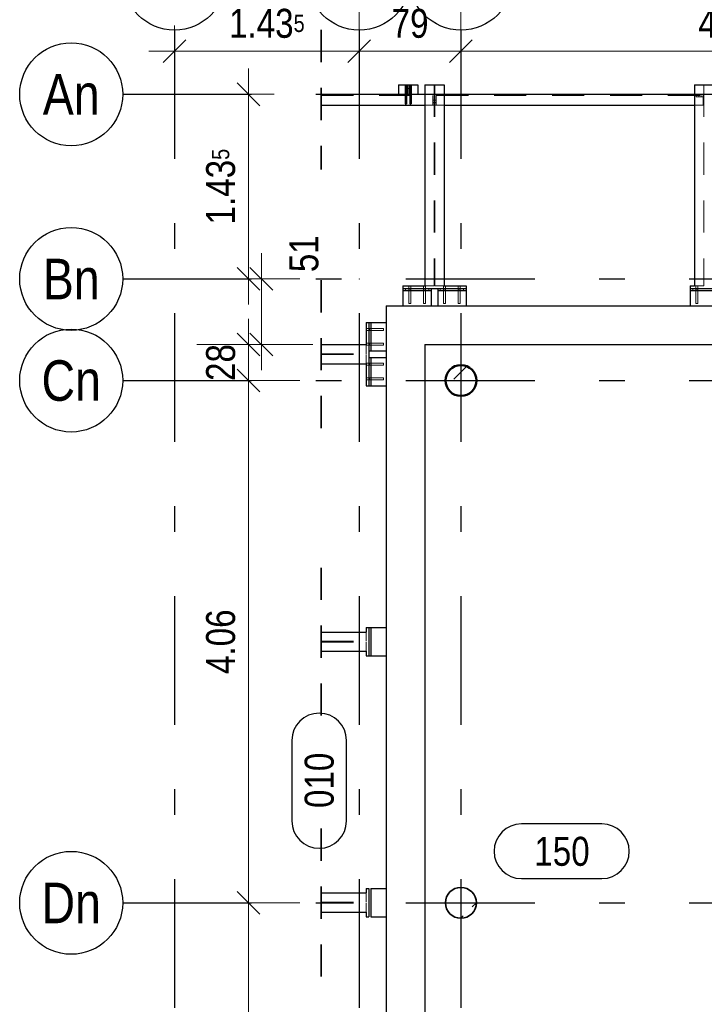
# Model space of a CAD drawing. Header units: millimetres. Extents: x -8.5 to 60.3, y 0 to 42.
# Tile 24 of 109: x 2.7 to 5.4, y 36.2 to 40.1. Entities that reach past the tile are written whole.
import ezdxf
from ezdxf.enums import TextEntityAlignment as Align

# ---------------------------------------------------------------- set-up
doc = ezdxf.new("R2010")
doc.units = ezdxf.units.MM
doc.linetypes.add('DASHDOTX2', pattern=[2, 1, -0.5, 0, -0.5])
doc.linetypes.add('HIDDEN', pattern=[0.375, 0.25, -0.125])
doc.layers.add('Achsen', color=7, linetype='Continuous', lineweight=20)
doc.layers.add('Pos.Nummern', color=7, linetype='Continuous', lineweight=20)
doc.styles.add('Arial Narrow', font='ARIALN.TTF')
doc.dimstyles.new('Arch_Strakon_dimstyle', dxfattribs={"dimtxt": 11.25, "dimasz": 1, "dimexe": 1.25, "dimexo": 0.0625, "dimgap": 1, "dimtad": 0, "dimdec": 3, "dimzin": 12, "dimdsep": 46, "dimtxsty": 'Arial Narrow', "dimblk": 'Arrowhead_Tick', "dimsah": 1, "dimcen": 0, "dimse1": 1, "dimse2": 1, "dimclrd": 6, "dimclrt": 3, "dimazin": 0, "dimtfac": 1, "dimtdec": 4, "dimtmove": 0, "dimatfit": 3, "dimldrblk": 'NONE', "dimfxl": 1, "dimtvp": 1, "dimtolj": 1, "dimtzin": 0, "dimlwd": 13, "dimarcsym": 2})
pattern_1 = [(45, (0, 0), (-0.1767767, 0.1767767), [0.125, -0.05]), (45, (-0.0884, 0.0884), (-0.1767767, 0.1767767), [])]

# ---------------------------------------------------------------- blocks, each defined once
blk = doc.blocks.new('Arrowhead_Tick')
at = {"color": 0, "linetype": 'Continuous', "lineweight": -2, "ltscale": 0.5}
for p, q in [((0, 20), (0, -10)), ((-1, 0), (0, 0)), ((10, 0), (0, 0))]:
    blk.add_line(p, q, dxfattribs=at)
at = {"color": 2, "linetype": 'Continuous', "lineweight": 35, "ltscale": 0.5}
blk.add_line((4.42, 4.42), (-4.42, -4.42), dxfattribs=at)
blk = doc.blocks.new('*D515')
at = {"layer": 'Achsen', "color": 6, "linetype": 'Continuous', "lineweight": 13}
blk.add_line((3.5863, 38.684), (3.5863, 38.804), dxfattribs=at)
at = {"layer": 'Defpoints', "color": 0}
for p in [(3.5863, 38.814), (4.1212, 38.814), (4.4114, 38.674)]:
    blk.add_point(p, dxfattribs=at)
at = {"layer": 'Achsen', "color": 6, "lineweight": 13, "xscale": 0.01, "yscale": 0.01, "zscale": 0.01}
for p, rotation in [((3.5863, 38.814), 90), ((3.5863, 38.674), 270)]:
    blk.add_blockref('Arrowhead_Tick', p, dxfattribs=dict(at, rotation=rotation))
at = {"layer": 'Achsen', "color": 3, "lineweight": 0, "insert": (3.4788, 38.744), "char_height": 0.1125, "attachment_point": 5, "rotation": 90, "style": 'Arial Narrow'}
blk.add_mtext('\\A1;28', dxfattribs=at)
blk = doc.blocks.new('_None')
blk = doc.blocks.new('*D516')
at = {"layer": 'Achsen', "color": 6, "linetype": 'Continuous', "lineweight": 13}
blk.add_line((3.6363, 38.824), (3.6363, 39.0589), dxfattribs=at)
at = {"layer": 'Defpoints', "color": 0}
for p in [(3.0979, 39.0689), (3.6363, 39.0689), (4.1212, 38.814)]:
    blk.add_point(p, dxfattribs=at)
at = {"layer": 'Achsen', "color": 6, "lineweight": 13, "xscale": 0.01, "yscale": 0.01, "zscale": 0.01}
for p, rotation in [((3.6363, 39.0689), 90), ((3.6363, 38.814), 270)]:
    blk.add_blockref('Arrowhead_Tick', p, dxfattribs=dict(at, rotation=rotation))
at = {"layer": 'Achsen', "color": 3, "lineweight": 0, "insert": (3.8021, 39.1669), "char_height": 0.1125, "attachment_point": 5, "rotation": 90, "style": 'Arial Narrow'}
blk.add_mtext('\\A1;51', dxfattribs=at)
blk = doc.blocks.new('*D521')
at = {"color": 6, "linetype": 'Continuous', "lineweight": 13}
blk.add_line((3.5863, 34.6239), (3.5863, 36.6339), dxfattribs=at)
at = {"layer": 'Defpoints', "color": 0}
for p in [(3.0979, 36.6439), (3.5863, 36.6439), (3.0979, 34.6139)]:
    blk.add_point(p, dxfattribs=at)
at = {"color": 6, "lineweight": 13, "xscale": 0.01, "yscale": 0.01, "zscale": 0.01}
for p, rotation in [((3.5863, 36.6439), 90), ((3.5863, 34.6139), 270)]:
    blk.add_blockref('Arrowhead_Tick', p, dxfattribs=dict(at, rotation=rotation))
at = {"color": 3, "lineweight": 0, "insert": (3.4788, 35.6289), "char_height": 0.1125, "attachment_point": 5, "rotation": 90, "style": 'Arial Narrow'}
blk.add_mtext('\\A1;4.06', dxfattribs=at)
blk = doc.blocks.new('*D522')
at = {"color": 6, "linetype": 'Continuous', "lineweight": 13}
blk.add_line((3.5863, 36.6539), (3.5863, 38.6639), dxfattribs=at)
at = {"layer": 'Defpoints', "color": 0}
for p in [(3.0979, 38.6739), (3.5863, 38.6739), (3.0979, 36.6439)]:
    blk.add_point(p, dxfattribs=at)
at = {"color": 6, "lineweight": 13, "xscale": 0.01, "yscale": 0.01, "zscale": 0.01}
for p, rotation in [((3.5863, 38.6739), 90), ((3.5863, 36.6439), 270)]:
    blk.add_blockref('Arrowhead_Tick', p, dxfattribs=dict(at, rotation=rotation))
at = {"color": 3, "lineweight": 0, "insert": (3.4788, 37.6589), "char_height": 0.1125, "attachment_point": 5, "rotation": 90, "style": 'Arial Narrow'}
blk.add_mtext('\\A1;4.06', dxfattribs=at)
blk = doc.blocks.new('*D523')
at = {"color": 6, "linetype": 'Continuous', "lineweight": 13}
blk.add_line((3.5863, 39.0789), (3.5863, 39.7764), dxfattribs=at)
at = {"layer": 'Defpoints', "color": 0}
for p in [(3.0979, 39.7864), (3.5863, 39.7864), (4.0164, 39.0689)]:
    blk.add_point(p, dxfattribs=at)
at = {"color": 6, "lineweight": 13, "xscale": 0.01, "yscale": 0.01, "zscale": 0.01}
for p, rotation in [((3.5863, 39.7864), 90), ((3.5863, 39.0689), 270)]:
    blk.add_blockref('Arrowhead_Tick', p, dxfattribs=dict(at, rotation=rotation))
at = {"color": 3, "lineweight": 0, "insert": (3.4788, 39.4277), "char_height": 0.1125, "attachment_point": 5, "rotation": 90, "style": 'Arial Narrow'}
blk.add_mtext('\\A1;1.43{\\A1;\\H.6x;\\S5;}', dxfattribs=at)
blk = doc.blocks.new('*D524')
at = {"color": 6, "linetype": 'Continuous', "lineweight": 13}
blk.add_line((3.3089, 39.9541), (4.0064, 39.9541), dxfattribs=at)
at = {"layer": 'Defpoints', "color": 0}
for p in [(3.2989, 40.036), (4.0164, 40.036), (4.0164, 39.9541)]:
    blk.add_point(p, dxfattribs=at)
at = {"color": 6, "lineweight": 13, "xscale": 0.01, "yscale": 0.01, "zscale": 0.01}
blk.add_blockref('Arrowhead_Tick', (4.0164, 39.9541), dxfattribs=at)
at = {"color": 6, "lineweight": 13, "xscale": 0.01, "yscale": 0.01, "zscale": 0.01, "rotation": 180}
blk.add_blockref('Arrowhead_Tick', (3.2989, 39.9541), dxfattribs=at)
at = {"color": 3, "lineweight": 0, "insert": (3.6577, 40.0616), "char_height": 0.1125, "attachment_point": 5, "style": 'Arial Narrow'}
blk.add_mtext('\\A1;1.43{\\A1;\\H.6x;\\S5;}', dxfattribs=at)
blk = doc.blocks.new('*D525')
at = {"color": 6, "linetype": 'Continuous', "lineweight": 13}
blk.add_line((4.0264, 39.9541), (4.4014, 39.9541), dxfattribs=at)
at = {"layer": 'Defpoints', "color": 0}
for p in [(4.0164, 40.036), (4.4114, 40.036), (4.4114, 39.9541)]:
    blk.add_point(p, dxfattribs=at)
at = {"color": 6, "lineweight": 13, "xscale": 0.01, "yscale": 0.01, "zscale": 0.01}
blk.add_blockref('Arrowhead_Tick', (4.4114, 39.9541), dxfattribs=at)
at = {"color": 6, "lineweight": 13, "xscale": 0.01, "yscale": 0.01, "zscale": 0.01, "rotation": 180}
blk.add_blockref('Arrowhead_Tick', (4.0164, 39.9541), dxfattribs=at)
at = {"color": 3, "lineweight": 0, "insert": (4.2139, 40.0616), "char_height": 0.1125, "attachment_point": 5, "style": 'Arial Narrow'}
blk.add_mtext('\\A1;79', dxfattribs=at)
blk = doc.blocks.new('*D526')
at = {"color": 6, "linetype": 'Continuous', "lineweight": 13}
blk.add_line((4.4214, 39.9541), (6.4964, 39.9541), dxfattribs=at)
at = {"layer": 'Defpoints', "color": 0}
for p in [(4.4114, 40.036), (6.5064, 40.036), (6.5064, 39.9541)]:
    blk.add_point(p, dxfattribs=at)
at = {"color": 6, "lineweight": 13, "xscale": 0.01, "yscale": 0.01, "zscale": 0.01}
blk.add_blockref('Arrowhead_Tick', (6.5064, 39.9541), dxfattribs=at)
at = {"color": 6, "lineweight": 13, "xscale": 0.01, "yscale": 0.01, "zscale": 0.01, "rotation": 180}
blk.add_blockref('Arrowhead_Tick', (4.4114, 39.9541), dxfattribs=at)
at = {"color": 3, "lineweight": 0, "insert": (5.4589, 40.0616), "char_height": 0.1125, "attachment_point": 5, "style": 'Arial Narrow'}
blk.add_mtext('\\A1;4.19', dxfattribs=at)

msp = doc.modelspace()

# ---------------------------------------------------------------- hatches: boundary and pattern name
at = {"lineweight": 13}
h = msp.add_hatch(dxfattribs=at)
h.set_pattern_fill('bB', color=6, scale=0.01, angle=45, style=0, pattern_type=2)
h.set_pattern_definition(pattern_1)
h.paths.add_polyline_path([(4.471434, 38.673965), (4.471415, 38.67551), (4.471355, 38.677054), (4.471255, 38.678595), (4.471116, 38.680134), (4.470938, 38.681669), (4.47072, 38.683198), (4.470462, 38.684722), (4.470166, 38.686238), (4.46983, 38.687746), (4.469456, 38.689245), (4.469043, 38.690734), (4.468593, 38.692212), (4.468104, 38.693677), (4.467577, 38.69513), (4.467014, 38.696569), (4.466413, 38.697992), (4.465777, 38.6994), (4.465104, 38.700791), (4.464395, 38.702164), (4.463652, 38.703518), (4.462873, 38.704853), (4.462061, 38.706167), (4.461215, 38.70746), (4.460336, 38.70873), (4.459425, 38.709978), (4.458482, 38.711202), (4.457507, 38.712401), (4.456502, 38.713574), (4.455468, 38.714721), (4.454404, 38.715842), (4.453311, 38.716934), (4.452191, 38.717998), (4.451044, 38.719033), (4.44987, 38.720038), (4.448671, 38.721012), (4.447447, 38.721955), (4.4462, 38.722867), (4.444929, 38.723746), (4.443636, 38.724591), (4.442322, 38.725404), (4.440987, 38.726182), (4.439633, 38.726926), (4.43826, 38.727634), (4.436869, 38.728307), (4.435462, 38.728944), (4.434038, 38.729544), (4.4326, 38.730108), (4.431147, 38.730634), (4.429681, 38.731123), (4.428204, 38.731574), (4.426715, 38.731987), (4.425216, 38.732361), (4.423708, 38.732696), (4.422191, 38.732993), (4.420668, 38.73325), (4.419138, 38.733468), (4.417604, 38.733647), (4.416065, 38.733786), (4.414523, 38.733885), (4.412979, 38.733945), (4.411434, 38.733965), (4.40989, 38.733945), (4.408346, 38.733885), (4.406804, 38.733786), (4.405265, 38.733647), (4.403731, 38.733468), (4.402201, 38.73325), (4.400678, 38.732993), (4.399161, 38.732696), (4.397653, 38.732361), (4.396154, 38.731987), (4.394665, 38.731574), (4.393188, 38.731123), (4.391722, 38.730634), (4.390269, 38.730108), (4.388831, 38.729544), (4.387407, 38.728944), (4.386, 38.728307), (4.384609, 38.727634), (4.383236, 38.726926), (4.381882, 38.726182), (4.380547, 38.725404), (4.379233, 38.724591), (4.37794, 38.723746), (4.376669, 38.722867), (4.375422, 38.721955), (4.374198, 38.721012), (4.372999, 38.720038), (4.371825, 38.719033), (4.370678, 38.717998), (4.369558, 38.716934), (4.368465, 38.715842), (4.367401, 38.714721), (4.366367, 38.713574), (4.365362, 38.712401), (4.364387, 38.711202), (4.363444, 38.709978), (4.362533, 38.70873), (4.361654, 38.70746), (4.360808, 38.706167), (4.359996, 38.704853), (4.359217, 38.703518), (4.358474, 38.702164), (4.357765, 38.700791), (4.357092, 38.6994), (4.356455, 38.697992), (4.355855, 38.696569), (4.355291, 38.69513), (4.354765, 38.693677), (4.354276, 38.692212), (4.353825, 38.690734), (4.353413, 38.689245), (4.353039, 38.687746), (4.352703, 38.686238), (4.352407, 38.684722), (4.352149, 38.683198), (4.351931, 38.681669), (4.351752, 38.680134), (4.351613, 38.678595), (4.351514, 38.677054), (4.351454, 38.67551), (4.351434, 38.673965), (4.351454, 38.67242), (4.351514, 38.670876), (4.351613, 38.669334), (4.351752, 38.667796), (4.351931, 38.666261), (4.352149, 38.664732), (4.352407, 38.663208), (4.352703, 38.661692), (4.353039, 38.660184), (4.353413, 38.658685), (4.353825, 38.657196), (4.354276, 38.655718), (4.354765, 38.654252), (4.355291, 38.6528), (4.355855, 38.651361), (4.356455, 38.649938), (4.357092, 38.64853), (4.357765, 38.647139), (4.358474, 38.645766), (4.359217, 38.644412), (4.359996, 38.643077), (4.360808, 38.641763), (4.361654, 38.64047), (4.362533, 38.6392), (4.363444, 38.637952), (4.364387, 38.636728), (4.365362, 38.635529), (4.366367, 38.634356), (4.367401, 38.633209), (4.368465, 38.632088), (4.369558, 38.630996), (4.370678, 38.629932), (4.371825, 38.628897), (4.372999, 38.627892), (4.374198, 38.626918), (4.375422, 38.625975), (4.376669, 38.625063), (4.37794, 38.624184), (4.379233, 38.623338), (4.380547, 38.622526), (4.381882, 38.621748), (4.383236, 38.621004), (4.384609, 38.620296), (4.386, 38.619623), (4.387407, 38.618986), (4.388831, 38.618386), (4.390269, 38.617822), (4.391722, 38.617296), (4.393188, 38.616807), (4.394665, 38.616356), (4.396154, 38.615943), (4.397653, 38.615569), (4.399161, 38.615234), (4.400678, 38.614937), (4.402201, 38.61468), (4.403731, 38.614462), (4.405265, 38.614283), (4.406804, 38.614144), (4.408346, 38.614045), (4.40989, 38.613985), (4.411434, 38.613965), (4.412979, 38.613985), (4.414523, 38.614045), (4.416065, 38.614144), (4.417604, 38.614283), (4.419138, 38.614462), (4.420668, 38.61468), (4.422191, 38.614937), (4.423708, 38.615234), (4.425216, 38.615569), (4.426715, 38.615943), (4.428204, 38.616356), (4.429681, 38.616807), (4.431147, 38.617296), (4.4326, 38.617822), (4.434038, 38.618386), (4.435462, 38.618986), (4.436869, 38.619623), (4.43826, 38.620296), (4.439633, 38.621004), (4.440987, 38.621748), (4.442322, 38.622526), (4.443636, 38.623338), (4.444929, 38.624184), (4.4462, 38.625063), (4.447447, 38.625975), (4.448671, 38.626918), (4.44987, 38.627892), (4.451044, 38.628897), (4.452191, 38.629932), (4.453311, 38.630996), (4.454404, 38.632088), (4.455468, 38.633209), (4.456502, 38.634356), (4.457507, 38.635529), (4.458482, 38.636728), (4.459425, 38.637952), (4.460336, 38.6392), (4.461215, 38.64047), (4.462061, 38.641763), (4.462873, 38.643077), (4.463652, 38.644412), (4.464395, 38.645766), (4.465104, 38.647139), (4.465777, 38.64853), (4.466413, 38.649938), (4.467014, 38.651361), (4.467577, 38.6528), (4.468104, 38.654252), (4.468593, 38.655718), (4.469043, 38.657196), (4.469456, 38.658685), (4.46983, 38.660184), (4.470166, 38.661692), (4.470462, 38.663208), (4.47072, 38.664732), (4.470938, 38.666261), (4.471116, 38.667796), (4.471255, 38.669334), (4.471355, 38.670876), (4.471415, 38.67242)])
h = msp.add_hatch(dxfattribs=at)
h.set_pattern_fill('bB', color=6, scale=0.01, angle=45, style=0, pattern_type=2)
h.set_pattern_definition(pattern_1)
h.paths.add_polyline_path([(4.471234, 36.643962), (4.471215, 36.645507), (4.471155, 36.647051), (4.471055, 36.648592), (4.470916, 36.650131), (4.470738, 36.651666), (4.47052, 36.653195), (4.470262, 36.654719), (4.469966, 36.656235), (4.46963, 36.657743), (4.469256, 36.659242), (4.468843, 36.660731), (4.468393, 36.662209), (4.467904, 36.663674), (4.467377, 36.665127), (4.466814, 36.666565), (4.466213, 36.667989), (4.465577, 36.669397), (4.464904, 36.670787), (4.464195, 36.67216), (4.463452, 36.673515), (4.462673, 36.674849), (4.461861, 36.676164), (4.461015, 36.677456), (4.460136, 36.678727), (4.459225, 36.679975), (4.458282, 36.681198), (4.457307, 36.682397), (4.456302, 36.683571), (4.455268, 36.684718), (4.454204, 36.685838), (4.453111, 36.686931), (4.451991, 36.687995), (4.450844, 36.68903), (4.44967, 36.690035), (4.448471, 36.691009), (4.447247, 36.691952), (4.446, 36.692864), (4.444729, 36.693742), (4.443436, 36.694588), (4.442122, 36.695401), (4.440787, 36.696179), (4.439433, 36.696923), (4.43806, 36.697631), (4.436669, 36.698304), (4.435262, 36.698941), (4.433838, 36.699541), (4.4324, 36.700105), (4.430947, 36.700631), (4.429481, 36.70112), (4.428004, 36.701571), (4.426515, 36.701983), (4.425016, 36.702358), (4.423508, 36.702693), (4.421991, 36.70299), (4.420468, 36.703247), (4.418938, 36.703465), (4.417404, 36.703644), (4.415865, 36.703783), (4.414323, 36.703882), (4.412779, 36.703942), (4.411234, 36.703962), (4.40969, 36.703942), (4.408146, 36.703882), (4.406604, 36.703783), (4.405065, 36.703644), (4.403531, 36.703465), (4.402001, 36.703247), (4.400478, 36.70299), (4.398961, 36.702693), (4.397453, 36.702358), (4.395954, 36.701983), (4.394465, 36.701571), (4.392988, 36.70112), (4.391522, 36.700631), (4.390069, 36.700105), (4.388631, 36.699541), (4.387207, 36.698941), (4.3858, 36.698304), (4.384409, 36.697631), (4.383036, 36.696923), (4.381682, 36.696179), (4.380347, 36.695401), (4.379033, 36.694588), (4.37774, 36.693742), (4.376469, 36.692864), (4.375222, 36.691952), (4.373998, 36.691009), (4.372799, 36.690035), (4.371625, 36.68903), (4.370478, 36.687995), (4.369358, 36.686931), (4.368265, 36.685838), (4.367201, 36.684718), (4.366167, 36.683571), (4.365162, 36.682397), (4.364187, 36.681198), (4.363244, 36.679975), (4.362333, 36.678727), (4.361454, 36.677456), (4.360608, 36.676164), (4.359796, 36.674849), (4.359017, 36.673515), (4.358274, 36.67216), (4.357565, 36.670787), (4.356892, 36.669397), (4.356255, 36.667989), (4.355655, 36.666565), (4.355091, 36.665127), (4.354565, 36.663674), (4.354076, 36.662209), (4.353625, 36.660731), (4.353213, 36.659242), (4.352839, 36.657743), (4.352503, 36.656235), (4.352207, 36.654719), (4.351949, 36.653195), (4.351731, 36.651666), (4.351552, 36.650131), (4.351413, 36.648592), (4.351314, 36.647051), (4.351254, 36.645507), (4.351234, 36.643962), (4.351254, 36.642417), (4.351314, 36.640873), (4.351413, 36.639331), (4.351552, 36.637793), (4.351731, 36.636258), (4.351949, 36.634728), (4.352207, 36.633205), (4.352503, 36.631689), (4.352839, 36.630181), (4.353213, 36.628682), (4.353625, 36.627193), (4.354076, 36.625715), (4.354565, 36.624249), (4.355091, 36.622797), (4.355655, 36.621358), (4.356255, 36.619935), (4.356892, 36.618527), (4.357565, 36.617136), (4.358274, 36.615763), (4.359017, 36.614409), (4.359796, 36.613074), (4.360608, 36.61176), (4.361454, 36.610467), (4.362333, 36.609197), (4.363244, 36.607949), (4.364187, 36.606725), (4.365162, 36.605526), (4.366167, 36.604353), (4.367201, 36.603205), (4.368265, 36.602085), (4.369358, 36.600993), (4.370478, 36.599929), (4.371625, 36.598894), (4.372799, 36.597889), (4.373998, 36.596915), (4.375222, 36.595971), (4.376469, 36.59506), (4.37774, 36.594181), (4.379033, 36.593335), (4.380347, 36.592523), (4.381682, 36.591745), (4.383036, 36.591001), (4.384409, 36.590293), (4.3858, 36.58962), (4.387207, 36.588983), (4.388631, 36.588382), (4.390069, 36.587819), (4.391522, 36.587292), (4.392988, 36.586804), (4.394465, 36.586353), (4.395954, 36.58594), (4.397453, 36.585566), (4.398961, 36.58523), (4.400478, 36.584934), (4.402001, 36.584677), (4.403531, 36.584458), (4.405065, 36.58428), (4.406604, 36.584141), (4.408146, 36.584041), (4.40969, 36.583982), (4.411234, 36.583962), (4.412779, 36.583982), (4.414323, 36.584041), (4.415865, 36.584141), (4.417404, 36.58428), (4.418938, 36.584458), (4.420468, 36.584677), (4.421991, 36.584934), (4.423508, 36.58523), (4.425016, 36.585566), (4.426515, 36.58594), (4.428004, 36.586353), (4.429481, 36.586804), (4.430947, 36.587292), (4.4324, 36.587819), (4.433838, 36.588382), (4.435262, 36.588983), (4.436669, 36.58962), (4.43806, 36.590293), (4.439433, 36.591001), (4.440787, 36.591745), (4.442122, 36.592523), (4.443436, 36.593335), (4.444729, 36.594181), (4.446, 36.59506), (4.447247, 36.595971), (4.448471, 36.596915), (4.44967, 36.597889), (4.450844, 36.598894), (4.451991, 36.599929), (4.453111, 36.600993), (4.454204, 36.602085), (4.455268, 36.603205), (4.456302, 36.604353), (4.457307, 36.605526), (4.458282, 36.606725), (4.459225, 36.607949), (4.460136, 36.609197), (4.461015, 36.610467), (4.461861, 36.61176), (4.462673, 36.613074), (4.463452, 36.614409), (4.464195, 36.615763), (4.464904, 36.617136), (4.465577, 36.618527), (4.466213, 36.619935), (4.466814, 36.621358), (4.467377, 36.622797), (4.467904, 36.624249), (4.468393, 36.625715), (4.468843, 36.627193), (4.469256, 36.628682), (4.46963, 36.630181), (4.469966, 36.631689), (4.470262, 36.633205), (4.47052, 36.634728), (4.470738, 36.636258), (4.470916, 36.637793), (4.471055, 36.639331), (4.471155, 36.640873), (4.471215, 36.642417)])

# ---------------------------------------------------------------- linework, layer by layer
at = {"color": 2, "linetype": 'HIDDEN', "lineweight": 35, "ltscale": 0.5}
for p, q in [((3.869131, 40.036392), (3.869131, 39.493892)), ((3.869131, 39.063986), (3.869131, 38.488986)), ((3.869131, 37.946453), (3.869131, 37.371453)), ((3.869131, 36.932283), (3.869131, 36.357283))]:
    msp.add_line(p, q, dxfattribs=at)
at = {"color": 6, "linetype": 'HIDDEN', "lineweight": 13, "ltscale": 0.5}
for p, q in [((4.203838, 39.823892), (4.203838, 39.786392)), ((4.203838, 39.80849), (4.208838, 39.80849)), ((4.208838, 39.823892), (4.208838, 39.786392)), ((4.306959, 39.823892), (4.306959, 39.041467)), ((4.310509, 39.823892), (4.310509, 39.041467)), ((5.354678, 39.823892), (5.354678, 39.041467)), ((3.869131, 39.781642), (4.302164, 39.781642)), ((4.194838, 39.789642), (4.199838, 39.789642)), ((4.194838, 39.786392), (4.199838, 39.786392)), ((4.194838, 39.783142), (4.199838, 39.783142)), ((4.212838, 39.789642), (4.217838, 39.789642)), ((4.212838, 39.786392), (4.217838, 39.786392)), ((4.212838, 39.783142), (4.217838, 39.783142)), ((4.271234, 39.786392), (4.302164, 39.786392)), ((4.302164, 39.786392), (4.307164, 39.786392)), ((4.302164, 39.781642), (4.302164, 39.743892)), ((4.302164, 39.764142), (4.306959, 39.764142)), ((4.302164, 39.763688), (4.306959, 39.763688)), ((4.306959, 39.764142), (4.310509, 39.764142)), ((4.306959, 39.763688), (4.310509, 39.763688)), ((4.307164, 39.786392), (4.307164, 39.743892)), ((4.310305, 39.786392), (4.315305, 39.786392)), ((4.310305, 39.786392), (4.310305, 39.743892)), ((4.310509, 39.764142), (4.315305, 39.764142)), ((4.310509, 39.763688), (4.315305, 39.763688)), ((4.315305, 39.786392), (4.346235, 39.786392)), ((4.315305, 39.781642), (4.315305, 39.743892)), ((4.315305, 39.781642), (5.352178, 39.781642)), ((5.318953, 39.786392), (5.352178, 39.786392)), ((5.324678, 39.781642), (5.324678, 39.776642)), ((5.324678, 39.776642), (5.354678, 39.776642)), ((5.334928, 39.781642), (5.334928, 39.776642)), ((5.344428, 39.781642), (5.344428, 39.776642)), ((5.352178, 39.786392), (5.352178, 39.743892)), ((5.352178, 39.781642), (5.354678, 39.781642)), ((4.271234, 39.743892), (4.302164, 39.743892)), ((4.306959, 39.7541), (4.302164, 39.7541)), ((4.302164, 39.753642), (4.307164, 39.753642)), ((4.302164, 39.743892), (4.307164, 39.743892)), ((4.310305, 39.7541), (4.306959, 39.7541)), ((4.307164, 39.753642), (4.310509, 39.753642)), ((4.315305, 39.7541), (4.310305, 39.7541)), ((4.310305, 39.743892), (4.315305, 39.743892)), ((4.310509, 39.753642), (4.315305, 39.753642)), ((4.315305, 39.743892), (4.346235, 39.743892)), ((5.318953, 39.743892), (5.352178, 39.743892)), ((4.208487, 39.041467), (4.208487, 39.031467)), ((4.216487, 39.041467), (4.216487, 39.031467)), ((4.265987, 39.041467), (4.265987, 39.031467)), ((4.271234, 39.041467), (4.306959, 39.041467)), ((4.273987, 39.041467), (4.273987, 39.031467)), ((4.310509, 39.041467), (4.346234, 39.041467)), ((4.343487, 39.041467), (4.343487, 39.031467)), ((4.351487, 39.041467), (4.351487, 39.031467)), ((4.400987, 39.041467), (4.400987, 39.031467)), ((4.408987, 39.041467), (4.408987, 39.031467)), ((5.318953, 39.041467), (5.354678, 39.041467)), ((5.323685, 39.041467), (5.323685, 39.031467)), ((5.331685, 39.041467), (5.331685, 39.031467)), ((4.196239, 39.031465), (4.196239, 39.023965)), ((4.208487, 39.031467), (4.208487, 39.028967)), ((4.208487, 39.028967), (4.208792, 39.028967)), ((4.208737, 39.028967), (4.208737, 39.023965)), ((4.208737, 39.023965), (4.208737, 38.973967)), ((4.208792, 39.028967), (4.209659, 39.028967)), ((4.209659, 39.028967), (4.210956, 39.028967)), ((4.210956, 39.028967), (4.212483, 39.028967)), ((4.212483, 39.028967), (4.214018, 39.028967)), ((4.214018, 39.028967), (4.215316, 39.028967)), ((4.215316, 39.028967), (4.216183, 39.028967)), ((4.216183, 39.028967), (4.216487, 39.028967)), ((4.216237, 39.028967), (4.216237, 39.023965)), ((4.216237, 39.023965), (4.216237, 38.973967)), ((4.216487, 39.031467), (4.216487, 39.028967)), ((4.265987, 39.031467), (4.265987, 39.028967)), ((4.265987, 39.028967), (4.266292, 39.028967)), ((4.266237, 39.028967), (4.266237, 39.023965)), ((4.266237, 39.023965), (4.266237, 38.973967)), ((4.266292, 39.028967), (4.267159, 39.028967)), ((4.267159, 39.028967), (4.268456, 39.028967)), ((4.268456, 39.028967), (4.269983, 39.028967)), ((4.269983, 39.028967), (4.271518, 39.028967)), ((4.271518, 39.028967), (4.272816, 39.028967)), ((4.272816, 39.028967), (4.273683, 39.028967)), ((4.273683, 39.028967), (4.273987, 39.028967)), ((4.273737, 39.028967), (4.273737, 39.023965)), ((4.273737, 39.023965), (4.273737, 38.973967)), ((4.273987, 39.031467), (4.273987, 39.028967)), ((4.286239, 39.031465), (4.286239, 39.023965)), ((4.331239, 39.031465), (4.331239, 39.023965)), ((4.343487, 39.031467), (4.343487, 39.028967)), ((4.343487, 39.028967), (4.343792, 39.028967)), ((4.343737, 39.028967), (4.343737, 39.023965)), ((4.343737, 39.023965), (4.343737, 38.973967)), ((4.343792, 39.028967), (4.344659, 39.028967)), ((4.344659, 39.028967), (4.345956, 39.028967)), ((4.345956, 39.028967), (4.347483, 39.028967)), ((4.347483, 39.028967), (4.349018, 39.028967)), ((4.349018, 39.028967), (4.350316, 39.028967)), ((4.350316, 39.028967), (4.351183, 39.028967)), ((4.351183, 39.028967), (4.351487, 39.028967)), ((4.351237, 39.028967), (4.351237, 39.023965)), ((4.351237, 39.023965), (4.351237, 38.973967)), ((4.351487, 39.031467), (4.351487, 39.028967)), ((4.400987, 39.031467), (4.400987, 39.028967)), ((4.400987, 39.028967), (4.401292, 39.028967)), ((4.401237, 39.028967), (4.401237, 39.023965)), ((4.401237, 39.023965), (4.401237, 38.973967)), ((4.401292, 39.028967), (4.402159, 39.028967)), ((4.402159, 39.028967), (4.403456, 39.028967)), ((4.403456, 39.028967), (4.404983, 39.028967)), ((4.404983, 39.028967), (4.406518, 39.028967)), ((4.406518, 39.028967), (4.407816, 39.028967)), ((4.407816, 39.028967), (4.408683, 39.028967)), ((4.408683, 39.028967), (4.408987, 39.028967)), ((4.408737, 39.028967), (4.408737, 39.023965)), ((4.408737, 39.023965), (4.408737, 38.973967)), ((4.408987, 39.031467), (4.408987, 39.028967)), ((4.421239, 39.031465), (4.421239, 39.023965)), ((5.311437, 39.031465), (5.311437, 39.023965)), ((5.323685, 39.031467), (5.323685, 39.028967)), ((5.323685, 39.028967), (5.32399, 39.028967)), ((5.323935, 39.028967), (5.323935, 39.023965)), ((5.323935, 39.023965), (5.323936, 38.973967)), ((5.32399, 39.028967), (5.324857, 39.028967)), ((5.324857, 39.028967), (5.326155, 39.028967)), ((5.326155, 39.028967), (5.327682, 39.028967)), ((5.327682, 39.028967), (5.329216, 39.028967)), ((5.329216, 39.028967), (5.330514, 39.028967)), ((5.330514, 39.028967), (5.331381, 39.028967)), ((5.331381, 39.028967), (5.331685, 39.028967)), ((5.331435, 39.028967), (5.331435, 39.023965)), ((5.331435, 39.023965), (5.331436, 38.973967)), ((5.331685, 39.031467), (5.331685, 39.028967)), ((4.209024, 38.973967), (4.208737, 38.973967)), ((4.209021, 38.973953), (4.208737, 38.973953)), ((4.209833, 38.973938), (4.209021, 38.973938)), ((4.209024, 38.973985), (4.209838, 38.973985)), ((4.211049, 38.973938), (4.209833, 38.973938)), ((4.209838, 38.973972), (4.211056, 38.973972)), ((4.212491, 38.973938), (4.211049, 38.973938)), ((4.211056, 38.973972), (4.212484, 38.973972)), ((4.212484, 38.973972), (4.213919, 38.973972)), ((4.213926, 38.973938), (4.212491, 38.973938)), ((4.213919, 38.973972), (4.215136, 38.973972)), ((4.215142, 38.973938), (4.213926, 38.973938)), ((4.215136, 38.973985), (4.215951, 38.973985)), ((4.215953, 38.973938), (4.215142, 38.973938)), ((4.216237, 38.973967), (4.215951, 38.973967)), ((4.216237, 38.973953), (4.215953, 38.973953)), ((4.266524, 38.973964), (4.266237, 38.973964)), ((4.266521, 38.973957), (4.266237, 38.973957)), ((4.267333, 38.973939), (4.266521, 38.973939)), ((4.266524, 38.973984), (4.267338, 38.973984)), ((4.268549, 38.973939), (4.267333, 38.973939)), ((4.267338, 38.973972), (4.268556, 38.973972)), ((4.269991, 38.973939), (4.268549, 38.973939)), ((4.268556, 38.973972), (4.269984, 38.973972)), ((4.269984, 38.973972), (4.271419, 38.973972)), ((4.271426, 38.973939), (4.269991, 38.973939)), ((4.271419, 38.973972), (4.272636, 38.973972)), ((4.272642, 38.973939), (4.271426, 38.973939)), ((4.272636, 38.973984), (4.273451, 38.973984)), ((4.273453, 38.973939), (4.272642, 38.973939)), ((4.273737, 38.973963), (4.273451, 38.973963)), ((4.273737, 38.973957), (4.273453, 38.973957)), ((4.344021, 38.973962), (4.343737, 38.973962)), ((4.344024, 38.973959), (4.343737, 38.973959)), ((4.344833, 38.973941), (4.344021, 38.973941)), ((4.344024, 38.973983), (4.344838, 38.973983)), ((4.346049, 38.973941), (4.344833, 38.973941)), ((4.344838, 38.973972), (4.346056, 38.973972)), ((4.347491, 38.973941), (4.346049, 38.973941)), ((4.346056, 38.973972), (4.347484, 38.973972)), ((4.347484, 38.973972), (4.348919, 38.973972)), ((4.348926, 38.973941), (4.347491, 38.973941)), ((4.348919, 38.973972), (4.350136, 38.973972)), ((4.350142, 38.973941), (4.348926, 38.973941)), ((4.350136, 38.973983), (4.350951, 38.973983)), ((4.350953, 38.973941), (4.350142, 38.973941)), ((4.351237, 38.973958), (4.350951, 38.973958)), ((4.351237, 38.973963), (4.350953, 38.973963)), ((4.401521, 38.973967), (4.401237, 38.973967)), ((4.401524, 38.973955), (4.401237, 38.973955)), ((4.402333, 38.973943), (4.401521, 38.973943)), ((4.401524, 38.973982), (4.402338, 38.973982)), ((4.403549, 38.973943), (4.402333, 38.973943)), ((4.402338, 38.973971), (4.403556, 38.973971)), ((4.404991, 38.973943), (4.403549, 38.973943)), ((4.403556, 38.973971), (4.404984, 38.973971)), ((4.404984, 38.973971), (4.406419, 38.973971)), ((4.406426, 38.973943), (4.404991, 38.973943)), ((4.406419, 38.973971), (4.407636, 38.973971)), ((4.407642, 38.973943), (4.406426, 38.973943)), ((4.407636, 38.973982), (4.408451, 38.973982)), ((4.408453, 38.973943), (4.407642, 38.973943)), ((4.408737, 38.973955), (4.408451, 38.973955)), ((4.408737, 38.973967), (4.408453, 38.973967)), ((5.324223, 38.973967), (5.323936, 38.973967)), ((5.32422, 38.973962), (5.323936, 38.973962)), ((5.325031, 38.973966), (5.32422, 38.973966)), ((5.324223, 38.973968), (5.325037, 38.973968)), ((5.326247, 38.973966), (5.325031, 38.973966)), ((5.325037, 38.973967), (5.326254, 38.973967)), ((5.327689, 38.973966), (5.326247, 38.973966)), ((5.326254, 38.973967), (5.327682, 38.973967)), ((5.327682, 38.973967), (5.329117, 38.973967)), ((5.329124, 38.973966), (5.327689, 38.973966)), ((5.329117, 38.973967), (5.330335, 38.973967)), ((5.33034, 38.973966), (5.329124, 38.973966)), ((5.330335, 38.973968), (5.331149, 38.973968)), ((5.331152, 38.973966), (5.33034, 38.973966)), ((5.331436, 38.973967), (5.331149, 38.973967)), ((5.331436, 38.973963), (5.331152, 38.973963)), ((4.043733, 38.876718), (4.053733, 38.876718)), ((4.043733, 38.868718), (4.053733, 38.868718)), ((4.053733, 38.876718), (4.056233, 38.876718)), ((4.053733, 38.868718), (4.056233, 38.868718)), ((4.056233, 38.876718), (4.056233, 38.876413)), ((4.056233, 38.876468), (4.061233, 38.876468)), ((4.056233, 38.876413), (4.056233, 38.875546)), ((4.056233, 38.875546), (4.056233, 38.874248)), ((4.056233, 38.874248), (4.056233, 38.872721)), ((4.056233, 38.872721), (4.056233, 38.871187)), ((4.056233, 38.871187), (4.056233, 38.869889)), ((4.056233, 38.869889), (4.056233, 38.869022)), ((4.056233, 38.869022), (4.056233, 38.868718)), ((4.056233, 38.868968), (4.061233, 38.868968)), ((4.061233, 38.876468), (4.111232, 38.876468)), ((4.061233, 38.868968), (4.111232, 38.868968)), ((4.11123, 38.874156), (4.11123, 38.875372)), ((4.11123, 38.870064), (4.11123, 38.871279)), ((4.111232, 38.876468), (4.111232, 38.876184)), ((4.111232, 38.876184), (4.111232, 38.875372)), ((4.111232, 38.875367), (4.111232, 38.876181)), ((4.111232, 38.869255), (4.111232, 38.870069)), ((4.111232, 38.870064), (4.111232, 38.869252)), ((4.111233, 38.875367), (4.111233, 38.874156)), ((4.111233, 38.874156), (4.111233, 38.872722)), ((4.111233, 38.872722), (4.111233, 38.871286)), ((4.111233, 38.871286), (4.111233, 38.870069)), ((4.111233, 38.869252), (4.111233, 38.868968)), ((4.111244, 38.869255), (4.111244, 38.868968)), ((4.111245, 38.876468), (4.111245, 38.876181)), ((4.043733, 38.819218), (4.053733, 38.819218)), ((4.043733, 38.813986), (4.043733, 38.778261)), ((4.043733, 38.811218), (4.053733, 38.811218)), ((4.053733, 38.819218), (4.056233, 38.819218)), ((4.053733, 38.811218), (4.056233, 38.811218)), ((4.056233, 38.819218), (4.056233, 38.818913)), ((4.056233, 38.818968), (4.061233, 38.818968)), ((4.056233, 38.818913), (4.056233, 38.818046)), ((4.056233, 38.818046), (4.056233, 38.816748)), ((4.056233, 38.816748), (4.056233, 38.815221)), ((4.056233, 38.815221), (4.056233, 38.813687)), ((4.056233, 38.813687), (4.056233, 38.812389)), ((4.056233, 38.812389), (4.056233, 38.811522)), ((4.056233, 38.811522), (4.056233, 38.811218)), ((4.056233, 38.811468), (4.061233, 38.811468)), ((4.061233, 38.818968), (4.111232, 38.818968)), ((4.061233, 38.811468), (4.111232, 38.811468)), ((4.11123, 38.816656), (4.11123, 38.817872)), ((4.11123, 38.812564), (4.11123, 38.813779)), ((4.111231, 38.817867), (4.111231, 38.818681)), ((4.111231, 38.811755), (4.111231, 38.812569)), ((4.111233, 38.817867), (4.111233, 38.816656)), ((4.111233, 38.816656), (4.111233, 38.815222)), ((4.111233, 38.815222), (4.111233, 38.813786)), ((4.111233, 38.813786), (4.111233, 38.812569)), ((4.111234, 38.818684), (4.111234, 38.817872)), ((4.111234, 38.812564), (4.111234, 38.811752)), ((4.111236, 38.818968), (4.111236, 38.818684)), ((4.111237, 38.811752), (4.111237, 38.811468)), ((4.111241, 38.818968), (4.111241, 38.818681)), ((4.111241, 38.811755), (4.111241, 38.811468)), ((3.869131, 38.778261), (4.043733, 38.778261)), ((3.869131, 38.774711), (4.043733, 38.774711)), ((4.043733, 38.774711), (4.043733, 38.738986)), ((4.043733, 38.741718), (4.053733, 38.741718)), ((4.043733, 38.733718), (4.053733, 38.733718)), ((4.053733, 38.741718), (4.056233, 38.741718)), ((4.053733, 38.733718), (4.056233, 38.733718)), ((4.056233, 38.741718), (4.056233, 38.741413)), ((4.056233, 38.741468), (4.061233, 38.741468)), ((4.056233, 38.741413), (4.056233, 38.740546)), ((4.056233, 38.740546), (4.056233, 38.739248)), ((4.056233, 38.739248), (4.056233, 38.737721)), ((4.056233, 38.737721), (4.056233, 38.736187)), ((4.056233, 38.736187), (4.056233, 38.734889)), ((4.056233, 38.734889), (4.056233, 38.734022)), ((4.056233, 38.734022), (4.056233, 38.733718)), ((4.056233, 38.733968), (4.061233, 38.733968)), ((4.061233, 38.741468), (4.111232, 38.741468)), ((4.061233, 38.733968), (4.111232, 38.733968)), ((4.11123, 38.740367), (4.11123, 38.741181)), ((4.11123, 38.734255), (4.11123, 38.735069)), ((4.111231, 38.739156), (4.111231, 38.740372)), ((4.111231, 38.735064), (4.111231, 38.736279)), ((4.111233, 38.740367), (4.111233, 38.739156)), ((4.111233, 38.739156), (4.111233, 38.737722)), ((4.111233, 38.737722), (4.111233, 38.736286)), ((4.111233, 38.736286), (4.111233, 38.735069)), ((4.111236, 38.741468), (4.111236, 38.741181)), ((4.111236, 38.741184), (4.111236, 38.740372)), ((4.111236, 38.735064), (4.111236, 38.734252)), ((4.111236, 38.734255), (4.111236, 38.733968)), ((4.111242, 38.741468), (4.111242, 38.741184)), ((4.111243, 38.734252), (4.111243, 38.733968)), ((4.043733, 38.684218), (4.053733, 38.684218)), ((4.043733, 38.676218), (4.053733, 38.676218)), ((4.053733, 38.684218), (4.056233, 38.684218)), ((4.053733, 38.676218), (4.056233, 38.676218)), ((4.056233, 38.684218), (4.056233, 38.683913)), ((4.056233, 38.683968), (4.061233, 38.683968)), ((4.056233, 38.683913), (4.056233, 38.683046)), ((4.056233, 38.683046), (4.056233, 38.681748)), ((4.056233, 38.681748), (4.056233, 38.680221)), ((4.056233, 38.680221), (4.056233, 38.678687)), ((4.056233, 38.678687), (4.056233, 38.677389)), ((4.056233, 38.677389), (4.056233, 38.676522)), ((4.056233, 38.676522), (4.056233, 38.676218)), ((4.056233, 38.676468), (4.061233, 38.676468)), ((4.061233, 38.683968), (4.111232, 38.683968)), ((4.061233, 38.676468), (4.111232, 38.676468)), ((4.111229, 38.682867), (4.111229, 38.683681)), ((4.111229, 38.676755), (4.111229, 38.677569)), ((4.111232, 38.681656), (4.111232, 38.682872)), ((4.111232, 38.682867), (4.111232, 38.681656)), ((4.111232, 38.681656), (4.111232, 38.680222)), ((4.111232, 38.680222), (4.111232, 38.678786)), ((4.111232, 38.678786), (4.111232, 38.677569)), ((4.111232, 38.677564), (4.111232, 38.678779)), ((4.111232, 38.676755), (4.111232, 38.676468)), ((4.111233, 38.683968), (4.111233, 38.683681)), ((4.111237, 38.683684), (4.111237, 38.682872)), ((4.111237, 38.677564), (4.111237, 38.676752)), ((4.111246, 38.683968), (4.111246, 38.683684)), ((4.111247, 38.676752), (4.111247, 38.676468)), ((4.043733, 37.696453), (4.043733, 37.660728)), ((3.869131, 37.660728), (4.043733, 37.660728)), ((3.869131, 37.657178), (4.043733, 37.657178)), ((4.043733, 37.657178), (4.043733, 37.621453)), ((4.043733, 36.682283), (4.043733, 36.646558)), ((3.869131, 36.646558), (4.043733, 36.646558)), ((3.869131, 36.643008), (4.043733, 36.643008)), ((4.043733, 36.643008), (4.043733, 36.607283))]:
    msp.add_line(p, q, dxfattribs=at)
at = {"color": 9, "linetype": 'Continuous', "lineweight": 0}
msp.add_circle((4.016433, 39.068915), 0.000555, dxfattribs=at)
at = {"color": 4, "linetype": 'Continuous', "lineweight": 50}
msp.add_circle((4.411434, 38.673965), 0.06, dxfattribs=at)
at = {"color": 2, "linetype": 'Continuous', "lineweight": 35}
msp.add_circle((4.411234, 36.643962), 0.06, dxfattribs=at)
at = {"layer": 'Achsen', "color": 3, "linetype": 'DASHDOTX2', "lineweight": 25, "ltscale": 0.5}
for p, q in [((3.298933, 40.036001), (3.298933, 26.521982)), ((4.016433, 40.036001), (4.016433, 26.521982)), ((4.411433, 40.036001), (4.411433, 26.521982)), ((3.097933, 39.786415), (25.88538, 39.786415)), ((3.097933, 39.068915), (25.88538, 39.068915)), ((3.097933, 38.673915), (25.88538, 38.673915)), ((3.097933, 36.643915), (25.88538, 36.643915))]:
    msp.add_line(p, q, dxfattribs=at)
at = {"layer": 'Achsen', "color": 3, "linetype": 'Continuous', "lineweight": 25}
for p, q in [((4.168838, 39.823892), (4.194838, 39.823892)), ((4.168838, 39.823892), (4.168838, 39.786392)), ((4.194838, 39.823892), (4.199838, 39.823892)), ((4.194838, 39.823892), (4.194838, 39.748892)), ((4.199838, 39.823892), (4.212838, 39.823892)), ((4.199838, 39.823892), (4.199838, 39.748892)), ((4.212838, 39.823892), (4.217838, 39.823892)), ((4.212838, 39.823892), (4.212838, 39.748892)), ((4.217838, 39.823892), (4.243838, 39.823892)), ((4.217838, 39.823892), (4.217838, 39.748892)), ((4.243838, 39.823892), (4.243838, 39.786392)), ((4.271234, 39.823892), (4.346234, 39.823892)), ((4.271234, 39.823892), (4.271234, 39.041467)), ((4.346235, 39.823892), (4.346235, 39.041467)), ((5.318953, 39.823892), (5.393953, 39.823892)), ((5.318953, 39.823892), (5.318953, 39.041467)), ((3.869131, 39.786392), (4.194838, 39.786392)), ((4.199838, 39.786392), (4.212838, 39.786392)), ((4.217838, 39.786392), (4.271234, 39.786392)), ((4.346235, 39.786392), (5.318953, 39.786392)), ((3.869131, 39.743892), (4.271234, 39.743892)), ((4.194838, 39.748892), (4.199838, 39.748892)), ((4.212838, 39.748892), (4.217838, 39.748892)), ((4.346235, 39.743892), (5.318953, 39.743892)), ((4.186239, 39.041467), (4.271234, 39.041467)), ((4.186239, 39.041467), (4.186239, 39.031467)), ((4.346234, 39.041467), (4.43123, 39.041467)), ((4.431239, 39.041467), (4.431239, 39.031467)), ((5.301453, 39.041467), (5.318953, 39.041467)), ((5.301453, 39.041467), (5.301453, 39.031467)), ((4.186239, 39.031467), (4.43123, 39.031467)), ((4.186239, 39.031467), (4.186239, 39.023965)), ((4.186239, 39.023967), (4.29623, 39.023967)), ((4.186239, 39.023965), (4.186239, 38.963965)), ((4.296239, 39.031465), (4.296239, 39.023965)), ((4.296239, 39.023965), (4.296239, 38.963965)), ((4.321239, 39.031465), (4.321239, 39.023965)), ((4.321239, 39.023967), (4.43123, 39.023967)), ((4.321239, 39.023965), (4.321239, 38.963965)), ((4.431239, 39.031467), (4.431239, 39.023965)), ((4.431239, 39.023965), (4.431239, 38.963965)), ((5.301437, 39.031467), (5.411437, 39.031467)), ((5.301437, 39.023967), (5.411428, 39.023967)), ((5.301453, 39.031467), (5.301453, 39.023965)), ((5.301453, 39.023965), (5.301453, 38.963965)), ((4.121234, 38.963965), (24.991608, 38.963965)), ((4.121234, 38.963965), (4.121234, 38.813965)), ((4.043733, 38.898986), (4.053733, 38.898986)), ((4.043733, 38.898986), (4.043733, 38.813986)), ((4.053733, 38.898986), (4.061233, 38.898986)), ((4.053733, 38.898986), (4.053733, 38.653986)), ((4.061233, 38.898986), (4.121234, 38.898986)), ((4.061234, 38.89896), (4.061234, 38.78897)), ((3.869131, 38.813986), (4.043733, 38.813986)), ((4.121234, 38.813965), (4.121234, 35.147585)), ((4.271234, 38.813986), (6.451452, 38.813986)), ((4.271234, 38.813965), (4.271234, 35.147585)), ((4.053733, 38.78897), (4.061233, 38.78897)), ((4.061233, 38.78897), (4.121234, 38.78897)), ((3.869131, 38.738986), (4.043733, 38.738986)), ((4.043733, 38.738986), (4.043733, 38.653986)), ((4.053733, 38.76396), (4.061233, 38.76396)), ((4.061233, 38.76396), (4.121234, 38.76396)), ((4.061234, 38.76396), (4.061234, 38.65397)), ((4.043733, 38.653986), (4.053733, 38.653986)), ((4.053733, 38.653986), (4.061233, 38.653986)), ((4.061233, 38.653986), (4.121234, 38.653986)), ((3.869131, 37.696453), (4.043733, 37.696453)), ((4.043733, 37.713953), (4.053733, 37.713953)), ((4.043733, 37.713953), (4.043733, 37.696453)), ((4.053733, 37.713953), (4.061233, 37.713953)), ((4.053733, 37.713953), (4.053733, 37.603953)), ((4.061233, 37.713953), (4.121234, 37.713953)), ((4.061234, 37.713937), (4.061234, 37.603937)), ((3.869131, 37.621453), (4.043733, 37.621453)), ((4.043733, 37.621453), (4.043733, 37.603953)), ((4.043733, 37.603953), (4.053733, 37.603953)), ((4.053733, 37.603953), (4.061233, 37.603953)), ((4.061233, 37.603953), (4.121234, 37.603953)), ((3.869131, 36.682283), (4.043733, 36.682283)), ((4.043733, 36.699783), (4.053733, 36.699783)), ((4.043733, 36.699783), (4.043733, 36.682283)), ((4.053733, 36.699783), (4.053733, 36.589783)), ((4.061234, 36.699783), (4.121234, 36.699783)), ((4.061234, 36.699767), (4.061234, 36.589767)), ((3.869131, 36.607283), (4.043733, 36.607283)), ((4.043733, 36.607283), (4.043733, 36.589783)), ((4.043733, 36.589783), (4.053733, 36.589783)), ((4.061234, 36.589783), (4.121234, 36.589783))]:
    msp.add_line(p, q, dxfattribs=at)
for centre in [(3.298933, 40.236001), (4.016433, 40.236001), (4.411433, 40.236001), (2.897933, 39.786415), (2.897933, 39.068915), (2.897933, 38.673915), (2.897933, 36.643915)]:
    msp.add_circle(centre, 0.2, dxfattribs=at)
at = {"layer": 'Pos.Nummern', "color": 3, "linetype": 'Continuous', "lineweight": 25}
for p, q in [((3.754699, 37.275077), (3.754699, 36.962452)), ((3.967199, 36.962452), (3.967199, 37.275077)), ((4.958942, 36.950416), (4.646317, 36.950416)), ((4.646317, 36.737916), (4.958942, 36.737916))]:
    msp.add_line(p, q, dxfattribs=at)
for centre, start, end in [((3.860949, 37.275077), 0, 180), ((3.860949, 36.962452), 180, 0), ((4.646317, 36.844166), 90, 270), ((4.958942, 36.844166), 270, 90)]:
    msp.add_arc(centre, 0.10625, start, end, dxfattribs=at)

# ---------------------------------------------------------------- texts
at = {"layer": 'Achsen', "color": 2, "lineweight": 35, "style": 'Arial Narrow'}
for s, p in [('An', (2.897933, 39.786001)), ('Bn', (2.897933, 39.068501)), ('Cn', (2.897933, 38.673915)), ('Dn', (2.897933, 36.643501))]:
    msp.add_text(s, height=0.1575, dxfattribs=at).set_placement(p, align=Align.MIDDLE_CENTER)
at = {"layer": 'Pos.Nummern', "color": 3, "lineweight": 25, "style": 'Arial Narrow'}
msp.add_text('010', height=0.1125, rotation=90, dxfattribs=at).set_placement((3.917199, 37.012452))
msp.add_text('150', height=0.1125, dxfattribs=at).set_placement((4.696317, 36.787916))

# ---------------------------------------------------------------- dimensions: what is measured, and where the dimension line sits
at = {"lineweight": 0}
for base, p1, p2, text, picture, middle in [((4.016433, 39.95414), (3.298933, 40.036001), (4.016433, 40.036001), '1.43{\\A1;\\H.6x;\\S5;}', '*D524', (3.657683, 39.95414)), ((4.411433, 39.95414), (4.016433, 40.036001), (4.411433, 40.036001), '79', '*D525', (4.213933, 39.95414)), ((6.506433, 39.95414), (4.411433, 40.036001), (6.506433, 40.036001), '4.19', '*D526', (5.458933, 39.95414))]:
    dim = msp.add_linear_dim(base=base, p1=p1, p2=p2, text=text, dimstyle='Arch_Strakon_dimstyle', override={"dimscale": 0.01, "dimtxt": 11.25, "dimasz": 1, "dimgap": 5, "dimtad": 1, "dimjust": 0, "dimtih": 0, "dimtoh": 0, "dimdec": 3, "dimdsep": 46, "dimtxsty": 'Arial Narrow', "dimclrd": 6, "dimclrt": 3, "dimtix": 1, "dimtofl": 255, "dimtmove": 0, "dimatfit": 2, "dimfxl": 0, "dimfxlon": 0, "dimtvp": 44.444444, "dimlwd": 13}, dxfattribs=at)
    dim.commit()
    dim.dimension.update_dxf_attribs({"geometry": picture, "text_midpoint": middle, "dimtype": 160})
for base, p1, p2, text, picture, middle in [((3.586258, 39.786415), (4.016433, 39.068915), (3.097933, 39.786415), '1.43{\\A1;\\H.6x;\\S5;}', '*D523', (3.586258, 39.427665)), ((3.586258, 38.673915), (3.097933, 36.643915), (3.097933, 38.673915), '4.06', '*D522', (3.586258, 37.658915)), ((3.586258, 36.643915), (3.097933, 34.613915), (3.097933, 36.643915), '4.06', '*D521', (3.586258, 35.628915))]:
    dim = msp.add_linear_dim(base=base, p1=p1, p2=p2, angle=90, text=text, dimstyle='Arch_Strakon_dimstyle', override={"dimscale": 0.01, "dimtxt": 11.25, "dimasz": 1, "dimgap": 5, "dimtad": 1, "dimjust": 0, "dimtih": 0, "dimtoh": 0, "dimdec": 3, "dimdsep": 46, "dimtxsty": 'Arial Narrow', "dimclrd": 6, "dimclrt": 3, "dimtix": 1, "dimtofl": 255, "dimtmove": 0, "dimatfit": 2, "dimfxl": 0, "dimfxlon": 0, "dimtvp": 44.444444, "dimlwd": 13}, dxfattribs=at)
    dim.commit()
    dim.dimension.update_dxf_attribs({"geometry": picture, "text_midpoint": middle, "dimtype": 160})
at = {"layer": 'Achsen', "lineweight": 0}
for base, p1, p2, text, override, picture, middle in [((3.636258, 39.068915), (4.121234, 38.813965), (3.097933, 39.068915), '51', {"dimscale": 0.01, "dimtxt": 11.25, "dimasz": 1, "dimgap": 5, "dimtad": 0, "dimjust": 0, "dimtih": 0, "dimtoh": 0, "dimdec": 5, "dimdsep": 46, "dimtxsty": 'Arial Narrow', "dimclrd": 6, "dimclrt": 3, "dimtix": 0, "dimtofl": 255, "dimtmove": 2, "dimatfit": 2, "dimfxl": 0, "dimfxlon": 0, "dimtvp": 44.444444, "dimlwd": 13}, '*D516', (3.802083, 39.166877)), ((3.586258, 38.813965), (4.411434, 38.673965), (4.121234, 38.813965), '28', {"dimscale": 0.01, "dimtxt": 11.25, "dimasz": 1, "dimgap": 5, "dimtad": 1, "dimjust": 0, "dimtih": 0, "dimtoh": 0, "dimdec": 5, "dimdsep": 46, "dimtxsty": 'Arial Narrow', "dimclrd": 6, "dimclrt": 3, "dimtix": 1, "dimtofl": 255, "dimtmove": 0, "dimatfit": 2, "dimfxl": 0, "dimfxlon": 0, "dimtvp": 44.444444, "dimlwd": 13}, '*D515', (3.586258, 38.743965))]:
    dim = msp.add_linear_dim(base=base, p1=p1, p2=p2, angle=90, text=text, dimstyle='Arch_Strakon_dimstyle', override=override, dxfattribs=at)
    dim.commit()
    dim.dimension.update_dxf_attribs({"geometry": picture, "text_midpoint": middle, "dimtype": 160})

doc.saveas('drawing.dxf')
